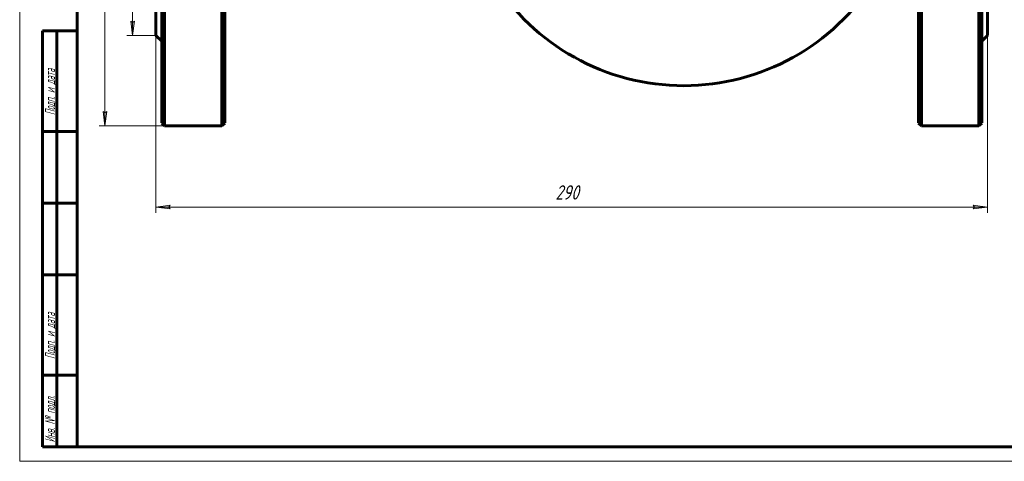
# Model space of a CAD drawing. Header units: millimetres. Extents: x 0 to 594, y 0 to 420.
# Tile 1 of 4: x 0 to 343, y 0 to 154. Entities that reach past the tile are written whole.
import ezdxf

# ---------------------------------------------------------------- set-up
doc = ezdxf.new("R2010")
doc.units = ezdxf.units.MM
doc.linetypes.add('K5LT_BASIC', pattern=[0])
doc.linetypes.add('K5LT_THIN', pattern=[0])
doc.layers.add('Системный слой', color=7, linetype='Continuous')
doc.layers.add('Системный слой (1)', color=251, linetype='Continuous', true_color=0x6c6c6c)
doc.styles.add('KDIMTEXTSTYLE', font='GOST_AU.SHX', dxfattribs={"width": 0.96, "oblique": 15, "height": 5})
doc.styles.add('KTEXTSTYLE', font='GOST_AU.SHX', dxfattribs={"width": 0.56, "height": 5})
doc.dimstyles.new('KDIMSTYLE (1.00)', dxfattribs={"dimtxt": 5, "dimasz": 1, "dimexe": 2, "dimexo": 0, "dimgap": 1, "dimtad": 1, "dimtxsty": 'KDIMTEXTSTYLE', "dimsah": 1, "dimcen": 0, "dimdle": 1, "dimadec": 0, "dimazin": 0, "dimtfac": 0.667, "dimtmove": 0, "dimatfit": 3, "dimfxl": 1, "dimtvp": 1, "dimtolj": 1, "dimtzin": 0, "dimarcsym": 0})

# ---------------------------------------------------------------- blocks, each defined once
blk = doc.blocks.new('U12')
at = {"layer": 'Системный слой (1)', "color": 143, "linetype": 'K5LT_BASIC', "lineweight": 60, "true_color": 0x33acca}
for p, q in [((71.53, 209.41), (71.53, 300.91)), ((71.53, 117.91), (71.53, 209.41))]:
    blk.add_line(p, q, dxfattribs=at)
blk = doc.blocks.new('U16')
at = {"layer": 'Системный слой (1)', "color": 143, "linetype": 'K5LT_BASIC', "lineweight": 60, "true_color": 0x33acca}
for p, q in [((335.53, 300.91), (335.53, 209.41)), ((335.53, 209.41), (335.53, 117.91))]:
    blk.add_line(p, q, dxfattribs=at)
blk = doc.blocks.new('U17')
at = {"layer": 'Системный слой (1)', "color": 143, "linetype": 'K5LT_BASIC', "lineweight": 60, "true_color": 0x33acca}
for p, q in [((49.53, 300.91), (49.53, 209.41)), ((49.53, 209.41), (49.53, 117.91))]:
    blk.add_line(p, q, dxfattribs=at)
blk = doc.blocks.new('U18')
at = {"layer": 'Системный слой (1)', "color": 143, "linetype": 'K5LT_BASIC', "lineweight": 60, "true_color": 0x33acca}
for p, q in [((313.53, 209.41), (313.53, 300.91)), ((313.53, 117.91), (313.53, 209.41))]:
    blk.add_line(p, q, dxfattribs=at)
blk = doc.blocks.new('U19')
at = {"layer": 'Системный слой (1)', "color": 143, "linetype": 'K5LT_BASIC', "lineweight": 60, "true_color": 0x33acca}
for p, q in [((47.53, 209.41), (47.53, 270.41)), ((47.53, 148.41), (47.53, 209.41))]:
    blk.add_line(p, q, dxfattribs=at)
blk = doc.blocks.new('U20')
at = {"layer": 'Системный слой (1)', "color": 143, "linetype": 'K5LT_BASIC', "lineweight": 60, "true_color": 0x33acca}
for start, end in [(193.0608, 196.8578), (208.3372, 324.3458)]:
    blk.add_arc((231.62, 209.41), 78.5, start, end, dxfattribs=at)
blk = doc.blocks.new('U21')
at = {"layer": 'Системный слой (1)', "color": 143, "linetype": 'K5LT_BASIC', "lineweight": 60, "true_color": 0x33acca}
for p, q in [((337.53, 209.41), (337.53, 270.41)), ((337.53, 148.41), (337.53, 209.41))]:
    blk.add_line(p, q, dxfattribs=at)
blk = doc.blocks.new('D4')
at = {"layer": 'Системный слой (1)'}
for points in [[(47.53, 88.61), (52.53, 89.27), (52.03, 88.61), (52.53, 87.95)], [(337.53, 88.61), (332.53, 89.27), (333.03, 88.61), (332.53, 87.95)]]:
    blk.add_hatch(color=7, dxfattribs=at).paths.add_polyline_path(points)
at = {"layer": 'Системный слой (1)', "color": 7, "linetype": 'K5LT_THIN', "lineweight": 18, "true_color": 0xffffff}
for p, q in [((47.53, 148.41), (47.53, 86.61)), ((337.53, 148.41), (337.53, 86.61)), ((47.53, 88.61), (52.53, 89.27)), ((52.53, 87.95), (47.53, 88.61)), ((52.53, 89.27), (52.03, 88.61)), ((52.03, 88.61), (52.53, 87.95)), ((333.03, 88.61), (332.53, 89.27)), ((332.53, 89.27), (337.53, 88.61)), ((337.53, 88.61), (332.53, 87.95)), ((332.53, 87.95), (333.03, 88.61))]:
    blk.add_line(p, q, dxfattribs=at)
blk.add_wipeout([(186.85, 89.61), (186.85, 96.99), (197.75, 96.99), (197.75, 89.61)]).dxf.layer = 'Системный слой (1)'
blk.add_line((47.53, 88.61), (337.53, 88.61), dxfattribs=at)
at = {"layer": 'Системный слой (1)', "color": 7, "insert": (186.85, 96.2), "char_height": 5, "attachment_point": 1, "style": 'KTEXTSTYLE'}
blk.add_mtext('\\H5.0;\\W1.000;\\Q15;\\Q15;\\W0.960;290', dxfattribs=at)
blk = doc.blocks.new('KDIMARROW_01')
at = {"layer": 'Системный слой'}
blk.add_hatch(color=0, dxfattribs=at).paths.add_polyline_path([(-5, -0.66), (0, 0), (-5, 0.66), (-4.5, 0)])
at = {"layer": 'Системный слой', "color": 0, "linetype": 'K5LT_THIN', "lineweight": 18}
for p, q in [((-4.5, 0), (-5, 0.66)), ((-5, 0.66), (0, 0)), ((0, 0), (-5, -0.66)), ((-5, -0.66), (-4.5, 0))]:
    blk.add_line(p, q, dxfattribs=at)
at = {"layer": 'Системный слой (1)', "color": 0, "linetype": 'K5LT_THIN', "lineweight": 18}
blk.add_line((460.75, 209.41), (459.75, 209.41), dxfattribs=at)
blk = doc.blocks.new('D5')
at = {"layer": 'Системный слой (1)'}
for points in [[(30.4, 296.91), (29.74, 301.91), (29.08, 296.91), (29.74, 297.41)], [(29.74, 116.91), (30.4, 121.91), (29.74, 121.41), (29.08, 121.91)]]:
    blk.add_hatch(color=7, dxfattribs=at).paths.add_polyline_path(points)
at = {"layer": 'Системный слой (1)', "color": 7, "linetype": 'K5LT_THIN', "lineweight": 18, "true_color": 0xffffff}
for p, q in [((50.53, 301.91), (27.74, 301.91)), ((29.08, 296.91), (29.74, 301.91)), ((29.74, 301.91), (30.4, 296.91)), ((29.74, 297.41), (29.08, 296.91)), ((30.4, 296.91), (29.74, 297.41)), ((29.74, 116.91), (29.08, 121.91)), ((29.08, 121.91), (29.74, 121.41)), ((29.74, 121.41), (30.4, 121.91)), ((30.4, 121.91), (29.74, 116.91)), ((50.53, 116.91), (27.74, 116.91))]:
    blk.add_line(p, q, dxfattribs=at)
blk.add_wipeout([(28.74, 202.81), (21.36, 202.81), (21.36, 215.48), (28.74, 215.48)]).dxf.layer = 'Системный слой (1)'
blk.add_line((29.74, 301.91), (29.74, 116.91), dxfattribs=at)
at = {"layer": 'Системный слой (1)', "color": 7, "char_height": 5, "attachment_point": 1, "rotation": 90, "style": 'KTEXTSTYLE'}
for s, insert in [('\\H5.0;\\W1.000;\\Q15;\\Q15;\\W0.960;185', (22.15, 206.12)), ('\\H5.0;\\W1.000;\\Q15;\\Q15;\\W0.960;∅', (22.15, 202.81))]:
    blk.add_mtext(s, dxfattribs=dict(at, insert=insert))
blk = doc.blocks.new('D6')
at = {"layer": 'Системный слой (1)'}
for points in [[(40.02, 265.41), (39.36, 270.41), (38.71, 265.41), (39.36, 265.91)], [(39.36, 148.41), (40.02, 153.41), (39.36, 152.91), (38.71, 153.41)]]:
    blk.add_hatch(color=7, dxfattribs=at).paths.add_polyline_path(points)
at = {"layer": 'Системный слой (1)', "color": 7, "linetype": 'K5LT_THIN', "lineweight": 18, "true_color": 0xffffff}
for p, q in [((47.53, 270.41), (37.36, 270.41)), ((38.71, 265.41), (39.36, 270.41)), ((39.36, 270.41), (40.02, 265.41)), ((39.36, 265.91), (38.71, 265.41)), ((40.02, 265.41), (39.36, 265.91)), ((39.36, 148.41), (38.71, 153.41)), ((38.71, 153.41), (39.36, 152.91)), ((39.36, 152.91), (40.02, 153.41)), ((40.02, 153.41), (39.36, 148.41)), ((47.53, 148.41), (37.36, 148.41))]:
    blk.add_line(p, q, dxfattribs=at)
blk.add_wipeout([(38.36, 202.61), (30.98, 202.61), (30.98, 215.66), (38.36, 215.66)]).dxf.layer = 'Системный слой (1)'
blk.add_line((39.36, 148.41), (39.36, 270.41), dxfattribs=at)
at = {"layer": 'Системный слой (1)', "color": 7, "char_height": 5, "attachment_point": 1, "rotation": 90, "style": 'KTEXTSTYLE'}
for s, insert in [('\\H5.0;\\W1.000;\\Q15;\\Q15;\\W0.960;122', (31.78, 205.92)), ('\\H5.0;\\W1.000;\\Q15;\\Q15;\\W0.960;∅', (31.78, 202.61))]:
    blk.add_mtext(s, dxfattribs=dict(at, insert=insert))
blk = doc.blocks.new('U30')
at = {"color": 7, "linetype": 'K5LT_THIN', "lineweight": 18, "true_color": 0xffffff}
for p, q in [((0, 0), (0, 420)), ((594, 0), (0, 0))]:
    blk.add_line(p, q, dxfattribs=at)
at = {"color": 143, "linetype": 'K5LT_BASIC', "lineweight": 60, "true_color": 0x33acca}
for p, q in [((20, 5), (20, 415)), ((8, 5), (8, 150)), ((20, 150), (8, 150)), ((13, 5), (13, 150)), ((20, 115), (8, 115)), ((20, 90), (8, 90)), ((20, 65), (8, 65)), ((20, 30), (8, 30)), ((20, 5), (8, 5)), ((589, 5), (20, 5))]:
    blk.add_line(p, q, dxfattribs=at)
at = {"color": 7, "char_height": 3.5, "attachment_point": 1, "rotation": 90, "style": 'KTEXTSTYLE'}
for s, insert in [('\\H5.0;\\W1.000;\\Q15;\\Q15;\\W0.560;\\H3.50;Подп. и дата', (8.82, 120.66)), ('\\H5.0;\\W1.000;\\Q15;\\Q15;\\W0.560;\\H3.50;Подп. и дата', (8.82, 35.66)), ('\\H5.0;\\W1.000;\\Q15;\\Q15;\\W0.560;\\H3.50;Инв. № подл.', (8.82, 6.57))]:
    blk.add_mtext(s, dxfattribs=dict(at, insert=insert))

msp = doc.modelspace()

# ---------------------------------------------------------------- linework, layer by layer
at = {"layer": 'Системный слой (1)', "color": 143, "linetype": 'K5LT_BASIC', "lineweight": 60, "true_color": 0x33acca}
for p, q in [((50.526, 116.907), (50.526, 209.407)), ((70.526, 209.407), (70.526, 116.907)), ((314.526, 209.407), (314.526, 116.907)), ((334.526, 116.907), (334.526, 209.407)), ((47.526, 148.407), (49.526, 146.407)), ((337.526, 148.407), (335.526, 146.407)), ((49.526, 117.907), (50.526, 116.907)), ((70.526, 116.907), (50.526, 116.907)), ((71.526, 117.907), (70.526, 116.907)), ((313.526, 117.907), (314.526, 116.907)), ((334.526, 116.907), (314.526, 116.907)), ((335.526, 117.907), (334.526, 116.907))]:
    msp.add_line(p, q, dxfattribs=at)

# ---------------------------------------------------------------- block references
at = {"layer": 'Системный слой (1)'}
for name in ['U17', 'U12', 'U18', 'U16', 'U19', 'U21', 'U20']:
    msp.add_blockref(name, (0, 0), dxfattribs=at)

# ---------------------------------------------------------------- next in the draw order: dimensions: what is measured, and where the dimension line sits
at = {"layer": 'Системный слой (1)', "color": 7}
dim = msp.add_linear_dim(base=(47.526, 88.609), p1=(337.526, 148.407), p2=(47.526, 148.407), dimstyle='KDIMSTYLE (1.00)', override={"dimexo": 0, "dimpost": '\\H5.0;\\W0.960;\\Q15;<>', "dimblk1": 'KDIMARROW_01', "dimblk2": 'KDIMARROW_01', "dimse1": 0, "dimse2": 0, "dimclrt": 7, "dimtol": 1, "dimtp": 0, "dimtm": 0, "dimtdec": 5, "dimtolj": 1}, dxfattribs=at)
dim.commit()
dim.dimension.update_dxf_attribs({"geometry": 'D4', "text_midpoint": (192.526, 88.609), "dimtype": 160})

# ---------------------------------------------------------------- next in the draw order: dimensions: what is measured, and where the dimension line sits
dim = msp.add_linear_dim(base=(29.742, 301.907), p1=(50.526, 116.907), p2=(50.526, 301.907), angle=90, dimstyle='KDIMSTYLE (1.00)', override={"dimexo": 0, "dimpost": '\\H5.0;\\W0.960;\\Q15;∅<>', "dimblk1": 'KDIMARROW_01', "dimblk2": 'KDIMARROW_01', "dimse1": 0, "dimse2": 0, "dimclrt": 7, "dimtol": 1, "dimtp": 0, "dimtm": 0, "dimtdec": 5, "dimtolj": 1}, dxfattribs=at)
dim.commit()
dim.dimension.update_dxf_attribs({"geometry": 'D5', "text_midpoint": (29.742, 209.407), "dimtype": 160})

# ---------------------------------------------------------------- next in the draw order: dimensions: what is measured, and where the dimension line sits
dim = msp.add_linear_dim(base=(39.364, 148.407), p1=(47.526, 270.407), p2=(47.526, 148.407), angle=90, dimstyle='KDIMSTYLE (1.00)', override={"dimexo": 0, "dimpost": '\\H5.0;\\W0.960;\\Q15;∅<>', "dimblk1": 'KDIMARROW_01', "dimblk2": 'KDIMARROW_01', "dimse1": 0, "dimse2": 0, "dimclrt": 7, "dimtol": 1, "dimtp": 0, "dimtm": 0, "dimtdec": 5, "dimtolj": 1}, dxfattribs=at)
dim.commit()
dim.dimension.update_dxf_attribs({"geometry": 'D6', "text_midpoint": (39.364, 209.407), "dimtype": 160})

# ---------------------------------------------------------------- next in the draw order: block references
msp.add_blockref('U30', (0, 0))

doc.saveas('drawing.dxf')
